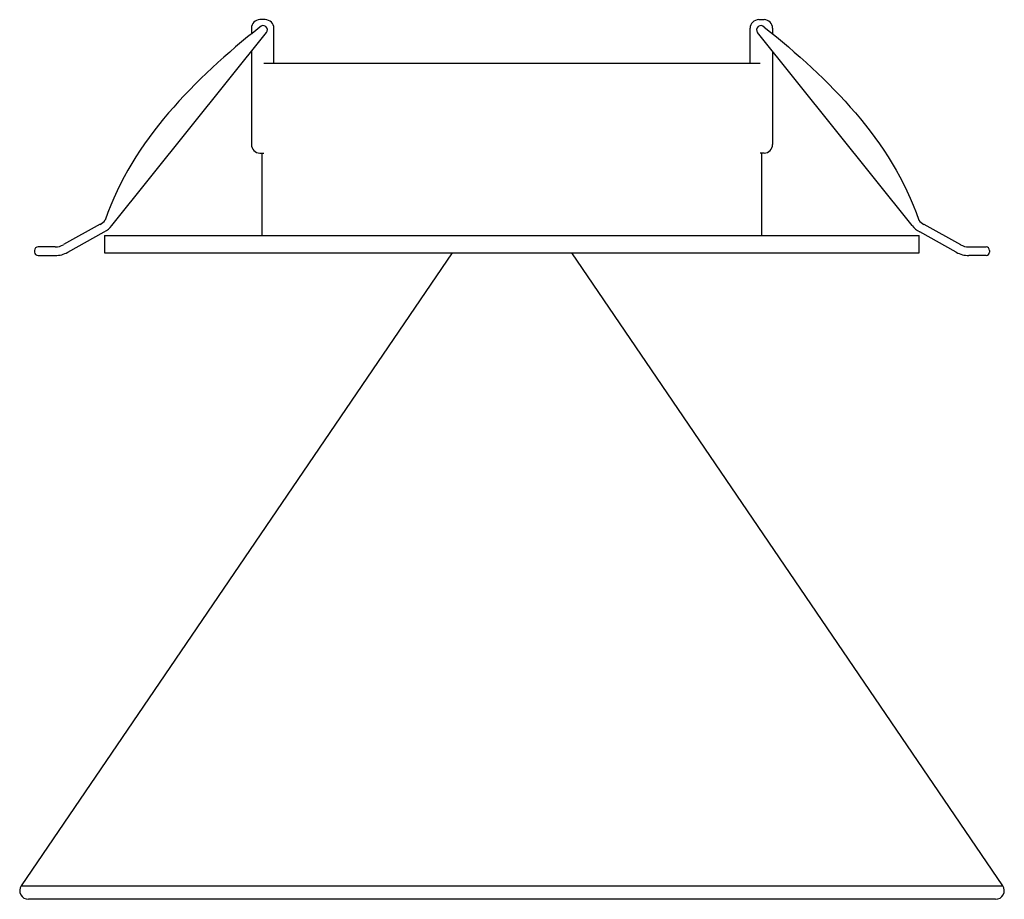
# Model space of a CAD drawing. Header units: millimetres. Extents: x -60 to 54, y -83 to 19.
import ezdxf

# ---------------------------------------------------------------- set-up
doc = ezdxf.new("R2010")
doc.units = ezdxf.units.MM

msp = doc.modelspace()

# ---------------------------------------------------------------- linework, layer by layer
at = {"color": 7, "linetype": 'Continuous', "lineweight": 25}
for p, q in [((-33.08, 18.41), (-33.08, 17.74)), ((-31.47, 19.41), (-32.08, 19.41)), ((-30.47, 14.37), (-30.47, 18.41)), ((24.78, 14.37), (24.78, 18.41)), ((25.78, 19.41), (26.39, 19.41)), ((27.39, 18.41), (27.39, 17.74)), ((-49.26, -4.46), (-31.33, 17.91)), ((43.57, -4.46), (25.64, 17.91)), ((-33.08, 15.74), (-33.08, 4.94)), ((27.39, 15.74), (27.39, 4.94)), ((-31.63, 14.37), (25.94, 14.37)), ((-32.08, 3.94), (-31.63, 3.94)), ((-31.85, 3.94), (-31.85, -5.63)), ((26.39, 3.94), (25.94, 3.94)), ((26.15, -5.63), (26.15, 3.94)), ((-50.63, -4.33), (-54.87, -6.69)), ((44.94, -4.33), (49.18, -6.69)), ((-54.38, -7.57), (-50.14, -5.21)), ((-50.1, -5.63), (-50.1, -7.63)), ((-50.1, -5.63), (44.4, -5.63)), ((44.4, -7.63), (44.4, -5.63)), ((48.69, -7.57), (44.45, -5.21)), ((-9.78, -7.63), (-59.78, -81.07)), ((-58.23, -7.35), (-58.23, -7.55)), ((-55.84, -6.95), (-57.83, -6.95)), ((-57.83, -7.95), (-55.84, -7.95)), ((-50.1, -7.63), (44.4, -7.63)), ((54.09, -81.07), (4.09, -7.63)), ((50.15, -6.95), (52.14, -6.95)), ((52.14, -7.95), (50.15, -7.95)), ((52.54, -7.35), (52.54, -7.55)), ((-59.78, -81.07), (54.09, -81.07)), ((53.26, -82.63), (-58.95, -82.63))]:
    msp.add_line(p, q, dxfattribs=at)
for centre, radius, start, end in [((-32.08, 18.41), 1, 90, 180), ((-31.72, 18.22), 0.5, 321.2936, 141.2936), ((-31.47, 18.41), 1, 0, 90), ((25.78, 18.41), 1, 90, 180), ((26.03, 18.22), 0.5, 38.7064, 218.7064), ((26.39, 18.41), 1, 0, 90), ((-32.08, 4.94), 1, 180, 270), ((26.39, 4.94), 1, 270, 0), ((-51.6, -2.59), 2, 299.127, 321.2936), ((-51.6, -2.59), 3, 299.127, 321.2936), ((45.91, -2.59), 3, 218.7064, 240.873), ((45.91, -2.59), 2, 218.7064, 240.873), ((-55.84, -4.95), 2, 270, 299.127), ((50.15, -4.95), 2, 240.873, 270), ((-57.83, -7.35), 0.4, 90, 180), ((-57.83, -7.55), 0.4, 180, 270), ((-55.84, -4.95), 3, 270, 299.127), ((50.15, -4.95), 3, 240.873, 270), ((52.14, -7.35), 0.4, 0, 90), ((52.14, -7.55), 0.4, 270, 0), ((-58.95, -81.63), 1, 145.75, 270), ((53.26, -81.63), 1, 270, 34.25)]:
    msp.add_arc(centre, radius, start, end, dxfattribs=at)
for points in [[(-32.11, 18.54), (-39.61, 12.56), (-46.83, 5.44), (-50.04, -3.84)], [(26.42, 18.54), (33.92, 12.56), (41.14, 5.44), (44.35, -3.84)]]:
    msp.add_open_spline(points, degree=3, dxfattribs=at)

doc.saveas('drawing.dxf')
